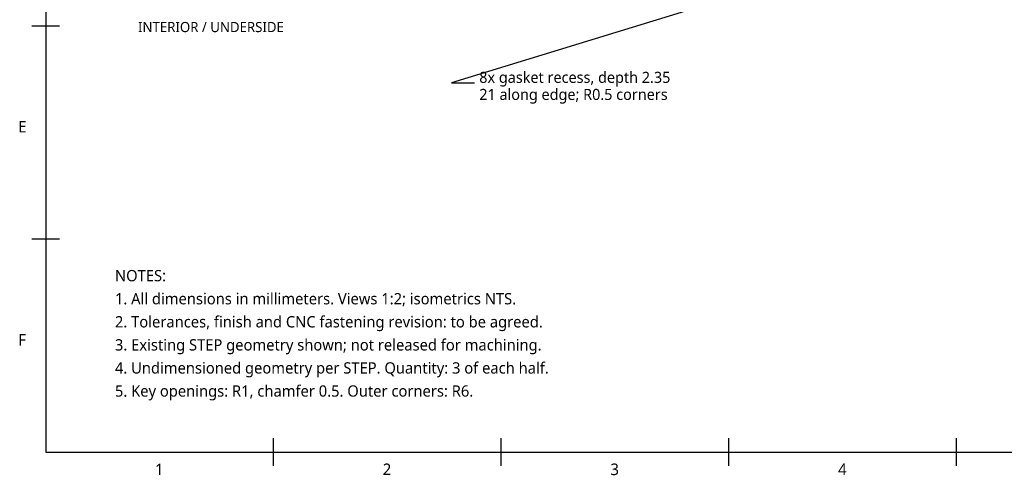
# Model space of a CAD drawing. Header units: millimetres. Extents: x 9 to 415, y 5 to 293.
# Tile 1 of 11: x 9 to 223, y 5 to 104. Entities that reach past the tile are written whole.
import ezdxf

# ---------------------------------------------------------------- set-up
doc = ezdxf.new("R2010")
doc.units = ezdxf.units.MM
for name, color, linetype in [('DIMENSIONS', 7, 'Continuous'), ('NOTES', 7, 'Continuous'), ('VISIBLE', 7, 'Continuous')]:
    doc.layers.add(name, color=color, linetype=linetype)
doc.styles.add('OpenSans', font='OpenSans-Regular.ttf')

msp = doc.modelspace()

# ---------------------------------------------------------------- linework, layer by layer
at = {"layer": 'DIMENSIONS'}
msp.add_lwpolyline([(169.78125, 110.5), (103, 90), (108, 90)], dxfattribs=at)
at = {"layer": 'VISIBLE'}
for points in [[(15, 10), (410, 10), (410, 287), (15, 287), (15, 10)], [(12, 102.33333), (18, 102.33333)], [(12, 56.16667), (18, 56.16667)], [(64.375, 7), (64.375, 13)], [(113.75, 7), (113.75, 13)], [(163.125, 7), (163.125, 13)], [(212.5, 7), (212.5, 13)]]:
    msp.add_lwpolyline(points, dxfattribs=at)

# ---------------------------------------------------------------- texts
at = {"layer": 'NOTES', "style": 'OpenSans'}
for s, height, p in [('INTERIOR / UNDERSIDE', 2.2, (35, 101)), ('8x gasket recess, depth 2.35', 2.4, (109, 90)), ('21 along edge; R0.5 corners', 2.4, (109, 86.3)), ('E', 2.5, (9, 79.25)), ('NOTES:', 2.45, (30, 47)), ('1. All dimensions in millimeters. Views 1:2; isometrics NTS.', 2.45, (30, 42)), ('2. Tolerances, finish and CNC fastening revision: to be agreed.', 2.45, (30, 37)), ('F', 2.5, (9, 33.08333)), ('3. Existing STEP geometry shown; not released for machining.', 2.45, (30, 32)), ('4. Undimensioned geometry per STEP. Quantity: 3 of each half.', 2.45, (30, 27)), ('5. Key openings: R1, chamfer 0.5. Outer corners: R6.', 2.45, (30, 22)), ('1', 2.5, (38.6875, 5)), ('2', 2.5, (88.0625, 5)), ('3', 2.5, (137.4375, 5)), ('4', 2.5, (186.8125, 5))]:
    msp.add_text(s, height=height, dxfattribs=at).set_placement(p)

doc.saveas('drawing.dxf')
